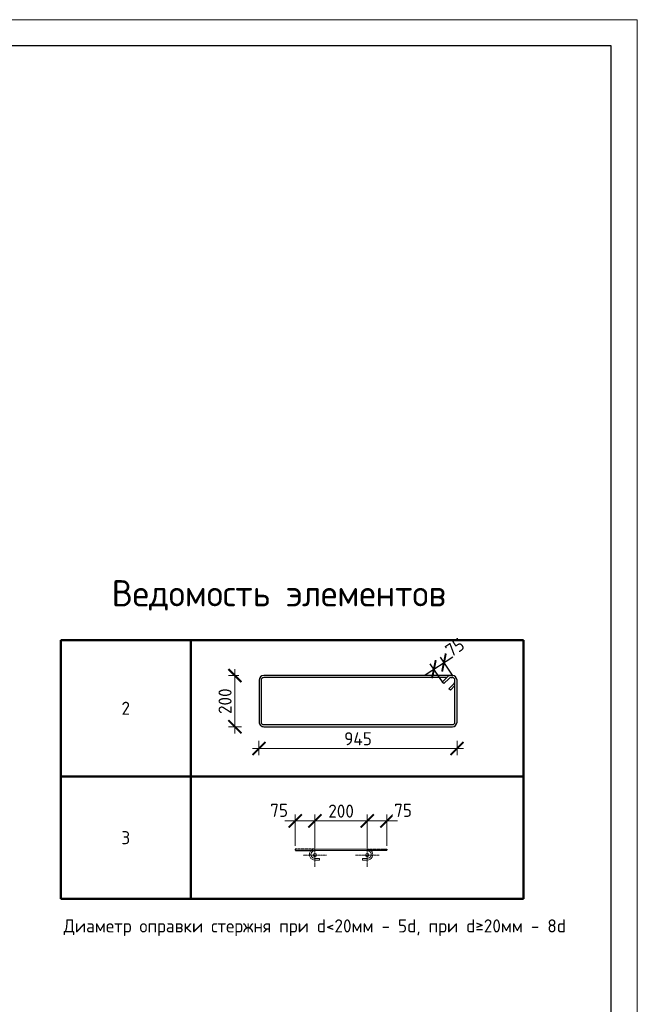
# Model space of a CAD drawing. Header units: millimetres. Extents: x 349531 to 1063351, y -131924 to 96186.
# Tile 182 of 228: x 984623 to 996412, y -54913 to -36112. Entities that reach past the tile are written whole.
import ezdxf

# ---------------------------------------------------------------- set-up
doc = ezdxf.new("R2010")
doc.units = ezdxf.units.MM
doc.linetypes.add('CENTER2', pattern=[28.575, 19.05, -3.175, 3.175, -3.175])
doc.linetypes.add('GOST2.303 4', pattern=[7, 5, -2, 0])
for name, color, linetype, lineweight in [('Арм_шпильки', 143, 'Continuous', 18), ('Выноски', 20, 'Continuous', 20), ('Осевая', 10, 'CENTER2', 20), ('подоснова', 151, 'Continuous', 5), ('поз.', 2, 'Continuous', 25), ('РАЗМЕРЫ', 1, 'Continuous', 9), ('ТОНКИЕ', 7, 'Continuous', 9)]:
    doc.layers.add(name, color=color, linetype=linetype, lineweight=lineweight)
doc.layers.add('ТОЛСТЫЕ_ОСНОВНЫЕ', color=6, linetype='Continuous')
doc.styles.add('GOST 2.304', font='CS_Gost2304.shx')
doc.styles.add('GOST-2.304_Type-B', font='GOST_Common.ttf')
doc.dimstyles.new('мой', dxfattribs={"dimscale": 100, "dimtxt": 2.5, "dimasz": 2.5, "dimexe": 1.25, "dimexo": 0.625, "dimtad": 1, "dimdec": 0, "dimtxsty": 'GOST-2.304_Type-B', "dimblk": 'ARCHTICK', "dimcen": 2.5, "dimdle": 2, "dimaunit": 1, "dimadec": 1, "dimazin": 2, "dimtfac": 1, "dimtdec": 0, "dimtmove": 1, "dimatfit": 3, "dimfxl": 1, "dimtfill": 1, "dimlwd": -1, "dimlwe": -1, "dimarcsym": 0})
doc.dimstyles.new('мой 25', dxfattribs={"dimscale": 100, "dimtxt": 2.5, "dimasz": 2.5, "dimexe": 1.25, "dimexo": 0.625, "dimtad": 1, "dimdec": 0, "dimlfac": 0.5, "dimtxsty": 'GOST-2.304_Type-B', "dimblk": 'ARCHTICK', "dimcen": 2.5, "dimdle": 1.25, "dimaunit": 1, "dimadec": 1, "dimazin": 2, "dimtfac": 1, "dimtdec": 0, "dimtmove": 1, "dimatfit": 3, "dimfxl": 6, "dimfxlon": 1, "dimtfill": 1, "dimlwd": -1, "dimlwe": -1, "dimarcsym": 0})
doc.dimstyles.new('СПДС', dxfattribs={"dimscale": 100, "dimtxt": 2.5, "dimasz": 2.5, "dimexe": 1.25, "dimexo": 0, "dimtad": 1, "dimdec": 0, "dimtxsty": 'GOST-2.304_Type-B', "dimblk": 'ARCHTICK', "dimcen": 2.5, "dimdle": 2, "dimadec": 0, "dimazin": 2, "dimtfac": 0.75, "dimtdec": 0, "dimtmove": 1, "dimatfit": 3, "dimfxl": 1, "dimtolj": 1, "dimarcsym": 1})

# ---------------------------------------------------------------- blocks, each defined once
blk = doc.blocks.new('*T1627')
at = {"layer": 'Выноски', "color": 0, "linetype": 'ByBlock', "lineweight": 50, "transparency": 16777216}
for p, q in [((0, 0), (8834, 0)), ((0, 0), (0, -4943)), ((2484, 0), (2484, -4943)), ((8834, 0), (8834, -4943)), ((0, -2606), (8834, -2606)), ((0, -4943), (8834, -4943))]:
    blk.add_line(p, q, dxfattribs=at)
at = {"layer": 'Выноски', "color": 0, "transparency": 16777216, "char_height": 250, "width": 2183.67, "attachment_point": 5, "style": 'GOST-2.304_Type-B'}
for s, insert in [('2', (1242, -1303)), ('3', (1242, -3774))]:
    blk.add_mtext(s, dxfattribs=dict(at, insert=insert))
blk = doc.blocks.new('*U490')
for p, q in [((-8, 0), (-7, 7.2)), ((-7, -7.2), (-8, 0)), ((-7, 7.2), (-4.2, 14)), ((-4.2, 14), (0.2, 19.8)), ((0.2, 19.8), (6, 24.2)), ((6, 24.2), (12.8, 27)), ((12.8, 27), (20, 28)), ((44, 28), (20, 28)), ((20, 20), (44, 20)), ((44, 20), (44, 28)), ((262.7, 28), (286.7, 28)), ((262.7, 20), (262.7, 28)), ((286.7, 20), (262.7, 20)), ((293.9, 27), (286.7, 28)), ((300.7, 24.2), (293.9, 27)), ((306.5, 19.8), (300.7, 24.2)), ((310.9, 14), (306.5, 19.8)), ((313.7, 7.2), (310.9, 14)), ((314.7, 0), (313.7, 7.2)), ((-4.2, -14), (-7, -7.2)), ((0.2, -19.8), (-4.2, -14)), ((6, -24.2), (0.2, -19.8)), ((12.8, -27), (6, -24.2)), ((20, -28), (12.8, -27)), ((20, -28), (286.7, -28)), ((286.7, -28), (293.9, -27)), ((293.9, -27), (300.7, -24.2)), ((300.7, -24.2), (306.5, -19.8)), ((306.5, -19.8), (310.9, -14)), ((310.9, -14), (313.7, -7.2)), ((313.7, -7.2), (314.7, 0))]:
    blk.add_line(p, q)
at = {"color": 0, "linetype": 'ByBlock', "lineweight": -2}
for p, q in [((0, 0), (0.7, 5.2)), ((0.7, 5.2), (2.7, 10)), ((2.7, 10), (5.9, 14.1)), ((5.9, 14.1), (10, 17.3)), ((10, 17.3), (14.8, 19.3)), ((14.8, 19.3), (20, 20)), ((291.8, 19.3), (286.7, 20)), ((296.7, 17.3), (291.8, 19.3)), ((300.8, 14.1), (296.7, 17.3)), ((304, 10), (300.8, 14.1)), ((306, 5.2), (304, 10)), ((306.7, 0), (306, 5.2)), ((0.7, -5.2), (0, 0)), ((2.7, -10), (0.7, -5.2)), ((5.9, -14.1), (2.7, -10)), ((10, -17.3), (5.9, -14.1)), ((14.8, -19.3), (10, -17.3)), ((20, -20), (14.8, -19.3)), ((20, -20), (286.7, -20)), ((286.7, -20), (291.8, -19.3)), ((291.8, -19.3), (296.7, -17.3)), ((296.7, -17.3), (300.8, -14.1)), ((300.8, -14.1), (304, -10)), ((304, -10), (306, -5.2)), ((306, -5.2), (306.7, 0))]:
    blk.add_line(p, q, dxfattribs=at)
at = {"style": 'GOST 2.304', "oblique": 15, "flags": 9}
for tag, p in [('ДИАМЕТР', (117.8, -62.2)), ('ДЛИНА', (118.1, -72.5)), ('ПОЗИЦИЯ', (118, -56.6)), ('КЛАСС', (118, -67.8)), ('МАССА', (118.7, -78.2))]:
    blk.add_attdef(tag, p, '', height=2.5, dxfattribs=at)
blk = doc.blocks.new('_ArchTick')
at = {"color": 0, "linetype": 'ByBlock', "const_width": 0.15}
blk.add_lwpolyline([(-0.5, -0.5), (0.5, 0.5)], dxfattribs=at)
blk = doc.blocks.new('*D1628')
at = {"layer": 'DEFPOINTS', "color": 0, "transparency": 16777216}
for p in [(991258, -51411), (990258, -51948), (991258, -51948)]:
    blk.add_point(p, dxfattribs=at)
at = {"layer": 'РАЗМЕРЫ', "color": 0, "linetype": 'Continuous', "transparency": 16777216}
for p, q in [((990258, -51886), (990258, -51286)), ((991258, -51885), (991258, -51286)), ((990058, -51411), (991458, -51411))]:
    blk.add_line(p, q, dxfattribs=at)
at = {"layer": 'РАЗМЕРЫ', "color": 0, "transparency": 16777216, "xscale": 250, "yscale": 250, "zscale": 250, "rotation": 180}
blk.add_blockref('_ArchTick', (990258, -51411), dxfattribs=at)
at = {"layer": 'РАЗМЕРЫ', "color": 0, "transparency": 16777216, "xscale": 250, "yscale": 250, "zscale": 250}
blk.add_blockref('_ArchTick', (991258, -51411), dxfattribs=at)
at = {"layer": 'РАЗМЕРЫ', "color": 0, "transparency": 16777216, "insert": (990758, -51224), "char_height": 250, "attachment_point": 5, "style": 'GOST-2.304_Type-B', "bg_fill": 3, "box_fill_scale": 1.1, "bg_fill_color": 256, "bg_fill_true_color": 13158600, "bg_fill_transparency": 0}
blk.add_mtext('200', dxfattribs=at)
blk = doc.blocks.new('*D1637')
at = {"layer": 'DEFPOINTS', "color": 0}
for p in [(989882, -51411), (989882, -51948), (990258, -51948)]:
    blk.add_point(p, dxfattribs=at)
at = {"layer": 'РАЗМЕРЫ', "color": 0, "linetype": 'Continuous'}
for p, q in [((989882, -51885), (989882, -51286)), ((990258, -51886), (990258, -51286)), ((990458, -51411), (989682, -51411))]:
    blk.add_line(p, q, dxfattribs=at)
at = {"layer": 'РАЗМЕРЫ', "color": 0, "xscale": 250, "yscale": 250, "zscale": 250, "rotation": 180}
blk.add_blockref('_ArchTick', (989882, -51411), dxfattribs=at)
at = {"layer": 'РАЗМЕРЫ', "color": 0, "xscale": 250, "yscale": 250, "zscale": 250}
blk.add_blockref('_ArchTick', (990258, -51411), dxfattribs=at)
at = {"layer": 'РАЗМЕРЫ', "color": 0, "insert": (989575, -51209), "char_height": 250, "attachment_point": 5, "style": 'GOST-2.304_Type-B', "bg_fill": 3, "box_fill_scale": 1.1, "bg_fill_color": 256, "bg_fill_true_color": 13158600, "bg_fill_transparency": 0}
blk.add_mtext('75', dxfattribs=at)
blk = doc.blocks.new('*D1638')
at = {"layer": 'DEFPOINTS', "color": 0}
for p in [(991634, -51411), (991258, -51948), (991634, -51948)]:
    blk.add_point(p, dxfattribs=at)
at = {"layer": 'РАЗМЕРЫ', "color": 0, "linetype": 'Continuous'}
for p, q in [((991258, -51886), (991258, -51286)), ((991634, -51885), (991634, -51286)), ((991058, -51411), (991834, -51411))]:
    blk.add_line(p, q, dxfattribs=at)
at = {"layer": 'РАЗМЕРЫ', "color": 0, "xscale": 250, "yscale": 250, "zscale": 250, "rotation": 180}
blk.add_blockref('_ArchTick', (991258, -51411), dxfattribs=at)
at = {"layer": 'РАЗМЕРЫ', "color": 0, "xscale": 250, "yscale": 250, "zscale": 250}
blk.add_blockref('_ArchTick', (991634, -51411), dxfattribs=at)
at = {"layer": 'РАЗМЕРЫ', "color": 0, "insert": (991941, -51209), "char_height": 250, "attachment_point": 5, "style": 'GOST-2.304_Type-B', "bg_fill": 3, "box_fill_scale": 1.1, "bg_fill_color": 256, "bg_fill_true_color": 13158600, "bg_fill_transparency": 0}
blk.add_mtext('75', dxfattribs=at)
blk = doc.blocks.new('*U1380')
at = {"layer": 'ТОЛСТЫЕ_ОСНОВНЫЕ', "color": 6}
blk.add_lwpolyline([(20, 5), (415, 5), (415, 292), (20, 292)], close=True, dxfattribs=at)
at = {"layer": 'ТОНКИЕ'}
blk.add_lwpolyline([(0, 0), (420, 0), (420, 297), (0, 297)], close=True, dxfattribs=at)
blk = doc.blocks.new('*D1622')
at = {"layer": 'DEFPOINTS', "color": 0, "transparency": 16777216}
for p in [(989191, -48986, -2880), (992971, -48986, -2880), (992971, -50029)]:
    blk.add_point(p, dxfattribs=at)
at = {"layer": 'РАЗМЕРЫ', "color": 0, "linetype": 'Continuous', "transparency": 16777216}
for p, q in [((989191, -49882), (989191, -50154)), ((992971, -49882), (992971, -50154)), ((989066, -50029), (993096, -50029))]:
    blk.add_line(p, q, dxfattribs=at)
at = {"layer": 'РАЗМЕРЫ', "color": 0, "transparency": 16777216, "xscale": 250, "yscale": 250, "zscale": 250, "rotation": 180}
blk.add_blockref('_ArchTick', (989191, -50029), dxfattribs=at)
at = {"layer": 'РАЗМЕРЫ', "color": 0, "transparency": 16777216, "xscale": 250, "yscale": 250, "zscale": 250}
blk.add_blockref('_ArchTick', (992971, -50029), dxfattribs=at)
at = {"layer": 'РАЗМЕРЫ', "color": 0, "transparency": 16777216, "insert": (991081, -49842), "char_height": 250, "attachment_point": 5, "style": 'GOST-2.304_Type-B', "bg_fill": 3, "box_fill_scale": 1.1, "bg_fill_color": 256, "bg_fill_true_color": 13158600, "bg_fill_transparency": 0}
blk.add_mtext('945', dxfattribs=at)
blk = doc.blocks.new('*D1623')
at = {"layer": 'DEFPOINTS', "color": 0, "transparency": 16777216}
for p in [(988731, -48635), (989442, -48635, -2880), (989663, -49614, -2880)]:
    blk.add_point(p, dxfattribs=at)
at = {"layer": 'РАЗМЕРЫ', "color": 0, "linetype": 'Continuous', "transparency": 16777216}
for p, q in [((988808, -48635), (988606, -48635)), ((988731, -49739), (988731, -48510)), ((988855, -49614), (988606, -49614))]:
    blk.add_line(p, q, dxfattribs=at)
at = {"layer": 'РАЗМЕРЫ', "color": 0, "transparency": 16777216, "xscale": 250, "yscale": 250, "zscale": 250}
for p, rotation in [((988731, -48635), 90), ((988731, -49614), 270)]:
    blk.add_blockref('_ArchTick', p, dxfattribs=dict(at, rotation=rotation))
at = {"layer": 'РАЗМЕРЫ', "color": 0, "transparency": 16777216, "insert": (988543, -49125), "char_height": 250, "attachment_point": 5, "rotation": 90, "style": 'GOST-2.304_Type-B', "bg_fill": 3, "box_fill_scale": 1.1, "bg_fill_color": 256, "bg_fill_true_color": 13158600, "bg_fill_transparency": 0}
blk.add_mtext('200', dxfattribs=at)
blk = doc.blocks.new('*U677')
at = {"color": 0, "linetype": 'ByBlock', "lineweight": -2}
for p, q in [((-10, 921.9), (-10, 12.5)), ((-10, 914.9), (-10, 921.9)), ((0, 914.9), (0, 921.9)), ((3.7, 906), (29.1, 880.6)), ((214.4, 944.4), (12.5, 944.4)), ((214.4, 934.4), (12.5, 934.4)), ((53.8, 905.3), (28.3, 930.7)), ((38.8, 934.4), (60.9, 912.3)), ((60.9, 912.3), (53.8, 905.3)), ((226.9, 12.5), (226.9, 921.9)), ((236.9, 12.5), (236.9, 921.9)), ((22, 873.5), (-3.4, 899)), ((0, 895.6), (0, 12.5)), ((29.1, 880.6), (22, 873.5)), ((12.5, 0), (214.4, 0)), ((12.5, -10), (214.4, -10))]:
    blk.add_line(p, q, dxfattribs=at)
for centre, radius, start, end in [((12.5, 921.9), 22.5, 90, 180), ((12.5, 914.9), 22.5, 180, 225), ((12.5, 921.9), 12.5, 90, 180), ((12.5, 914.9), 12.5, 180, 225), ((19.5, 921.9), 12.5, 45, 90), ((214.4, 921.9), 22.5, 0, 90), ((214.4, 921.9), 12.5, 0, 90), ((12.5, 12.5), 22.5, 180, 270), ((12.5, 12.5), 12.5, 180, 270), ((214.4, 12.5), 12.5, 270, 0), ((214.4, 12.5), 22.5, 270, 0)]:
    blk.add_arc(centre, radius, start, end, dxfattribs=at)
at = {"style": 'GOST 2.304', "oblique": 15, "flags": 9}
for tag, p in [('ДИАМЕТР', (-52.8, -63)), ('КЛАСС', (-53, -68.7)), ('ДЛИНА', (-52.5, -73.8)), ('ПОЗИЦИЯ', (-52.3, -58)), ('МАССА', (-52.3, -78.3))]:
    blk.add_attdef(tag, p, '', height=2.5, dxfattribs=at)
blk = doc.blocks.new('*D1618')
at = {"layer": 'DEFPOINTS', "color": 0, "transparency": 16777216}
for p in [(992722, -48386), (992896, -48649), (992704, -48776)]:
    blk.add_point(p, dxfattribs=at)
at = {"layer": 'РАЗМЕРЫ', "color": 0, "lineweight": -2, "transparency": 16777216}
for p, q in [((992364, -48623), (992888, -48276)), ((992896, -48649), (992653, -48282)), ((992704, -48776), (992461, -48409))]:
    blk.add_line(p, q, dxfattribs=at)
at = {"layer": 'РАЗМЕРЫ', "color": 0, "lineweight": -2, "transparency": 16777216, "xscale": 250, "yscale": 250, "zscale": 250}
for p, rotation in [((992530, -48513), 213.5274652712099), ((992722, -48386), 33.52746527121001)]:
    blk.add_blockref('_ArchTick', p, dxfattribs=dict(at, rotation=rotation))
at = {"layer": 'РАЗМЕРЫ', "color": 0, "transparency": 16777216, "insert": (992929, -48098), "char_height": 250, "attachment_point": 5, "rotation": 33.5275, "style": 'GOST-2.304_Type-B'}
blk.add_mtext('\\A1;75', dxfattribs=at)

msp = doc.modelspace()

# ---------------------------------------------------------------- linework, layer by layer
at = {"layer": 'Осевая', "ltscale": 0.1}
for p, q in [((990482.2, -52064.2), (990033.9, -52064.2)), ((991482.1, -52064.2), (991033.9, -52064.2))]:
    msp.add_line(p, q, dxfattribs=at)

# ---------------------------------------------------------------- block references
msp.add_blockref('*T1627', (985405.9, -47957))
at = {"layer": 'Арм_шпильки', "color": 3, "xscale": 3.75, "yscale": 3.75, "zscale": 3.75, "rotation": 180}
msp.add_blockref('*U490', (991333, -52052.6), dxfattribs=at)

# ---------------------------------------------------------------- texts
at = {"ltscale": 100, "insert": (985309, -53290.6), "char_height": 250, "width": 17398.124, "attachment_point": 1, "style": 'GOST-2.304_Type-B'}
msp.add_mtext(' Диаметр оправки стержня при d<20мм - 5d, при d≥20мм - 8d', dxfattribs=at)
at = {"layer": 'РАЗМЕРЫ', "insert": (989569.6, -47103.8), "char_height": 500, "attachment_point": 5, "style": 'GOST-2.304_Type-B'}
msp.add_mtext_dynamic_manual_height_columns('{\\C0;Ведомость элементов}', width=15225.227, gutter_width=15, heights=[0], dxfattribs=at)

# ---------------------------------------------------------------- dimensions: what is measured, and where the dimension line sits
at = {"layer": 'РАЗМЕРЫ', "color": 1}
dim = msp.add_linear_dim(base=(992721.8, -48386.1, -2880), p1=(992704.2, -48775.6, -2880), p2=(992895.7, -48648.7, -2880), angle=33.52747, text='75', dimstyle='СПДС', dxfattribs=at)
dim.commit()
dim.dimension.update_dxf_attribs({"geometry": '*D1618', "text_midpoint": (993032.5, -48254.2, -2880), "dimtype": 161})

# ---------------------------------------------------------------- next in the draw order: dimensions: what is measured, and where the dimension line sits
at = {"layer": 'РАЗМЕРЫ'}
dim = msp.add_linear_dim(base=(991258, -51411.1), p1=(990258, -51948.4), p2=(991258, -51947.6), text='200', dimstyle='мой', dxfattribs=at)
dim.commit()
dim.dimension.update_dxf_attribs({"geometry": '*D1628', "text_midpoint": (990758, -51223.6)})

# ---------------------------------------------------------------- next in the draw order: linework, layer by layer
at = {"layer": 'поз.', "linetype": 'GOST2.303 4', "ltscale": 0.4}
for points in [[(990258, -51947.6), (989882, -51947.6), (989882, -51977.6), (990256.7, -51977.8)], [(991258, -51947.6), (991634, -51947.6), (991634, -51977.6), (991259.3, -51977.8)]]:
    msp.add_lwpolyline(points, dxfattribs=at)

# ---------------------------------------------------------------- next in the draw order: dimensions: what is measured, and where the dimension line sits
at = {"layer": 'РАЗМЕРЫ'}
dim = msp.add_linear_dim(base=(989882, -51411.1), p1=(990258, -51948.4), p2=(989882, -51947.6), text='75', dimstyle='мой', dxfattribs=at)
dim.commit()
dim.dimension.update_dxf_attribs({"geometry": '*D1637', "text_midpoint": (989575.2, -51396.8), "dimtype": 160})
dim = msp.add_linear_dim(base=(991634, -51411.1), p1=(991258, -51948.4), p2=(991634, -51947.6), angle=180, text='75', dimstyle='мой', dxfattribs=at)
dim.commit()
dim.dimension.update_dxf_attribs({"geometry": '*D1638', "text_midpoint": (991940.9, -51396.8), "dimtype": 160})

# ---------------------------------------------------------------- next in the draw order: linework, layer by layer
at = {"layer": 'Осевая', "ltscale": 0.1}
for p, q in [((990258, -51840.1), (990258, -52288.4)), ((991258, -51840.1), (991258, -52288.4))]:
    msp.add_line(p, q, dxfattribs=at)
at = {"layer": 'подоснова'}
for centre in [(990258, -52064.2), (991258, -52064.2)]:
    msp.add_circle(centre, 32, dxfattribs=at)

# ---------------------------------------------------------------- next in the draw order: block references
at = {"xscale": 100, "yscale": 100, "zscale": 100}
msp.add_blockref('*U1380', (954412.4, -65811.7), dxfattribs=at)

# ---------------------------------------------------------------- next in the draw order: dimensions: what is measured, and where the dimension line sits
at = {"layer": 'РАЗМЕРЫ'}
dim = msp.add_linear_dim(base=(992970.8, -50029.2), p1=(989191.5, -48986.3, -2880), p2=(992970.8, -48986.3, -2880), dimstyle='мой 25', override={"dimlfac": 0.25}, dxfattribs=at)
dim.commit()
dim.dimension.update_dxf_attribs({"geometry": '*D1622', "text_midpoint": (991081.2, -49841.7)})

# ---------------------------------------------------------------- next in the draw order: dimensions: what is measured, and where the dimension line sits
dim = msp.add_linear_dim(base=(988730.5, -48634.7), p1=(989663, -49614.5, -2880), p2=(989442.2, -48634.7, -2880), angle=90, text='200', dimstyle='мой 25', override={"dimlfac": 0.25}, dxfattribs=at)
dim.commit()
dim.dimension.update_dxf_attribs({"geometry": '*D1623', "text_midpoint": (988543, -49124.6)})

# ---------------------------------------------------------------- next in the draw order: block references
at = {"lineweight": 30, "xscale": 3.959999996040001, "yscale": 3.959999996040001, "zscale": 3.959999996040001, "rotation": 269.9999999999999}
msp.add_blockref('*U677', (989231.1, -48674.3, -2880), dxfattribs=at)

doc.saveas('drawing.dxf')
